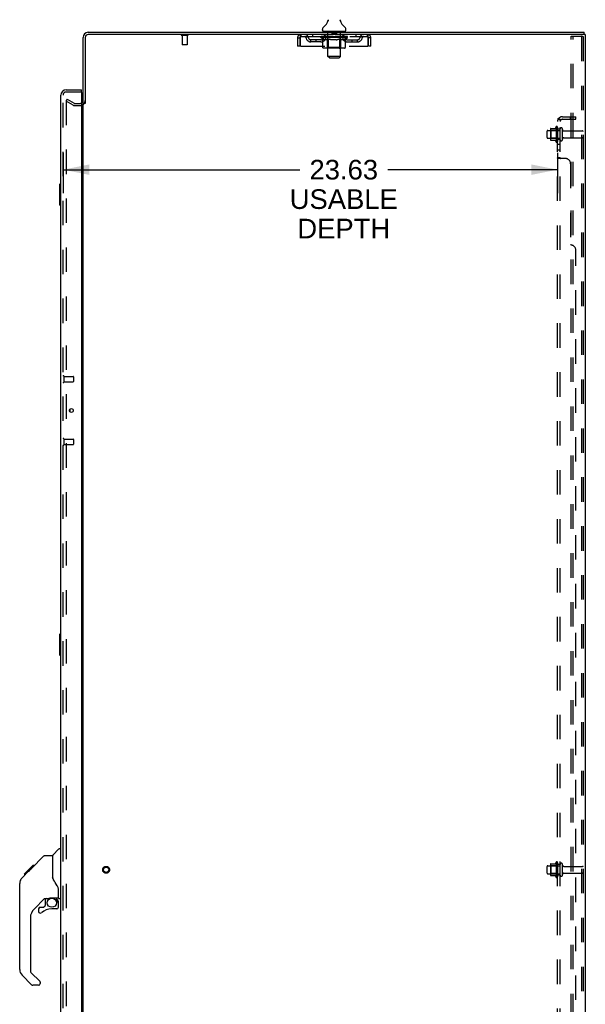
# Model space of a CAD drawing. Header units: inches. Extents: x 0 to 212, y 0 to 138.
# Tile 16 of 20: x 115 to 142, y 44 to 91. Entities that reach past the tile are written whole.
import ezdxf

# ---------------------------------------------------------------- set-up
doc = ezdxf.new("R2010")
doc.units = ezdxf.units.IN
doc.header["$LTSCALE"] = 11.6875
doc.header["$MEASUREMENT"] = 0
doc.linetypes.add('HIDDEN', pattern=[0.2, 0.1, -0.1])
doc.layers.get('0').update_dxf_attribs({"linetype": 'CONTINUOUS'})
for name, color, linetype in [('DEFAULT_2', 8, 'HIDDEN'), ('DIMENSIONS', 7, 'CONTINUOUS'), ('DOOR_ASSEMBLY', 7, 'CONTINUOUS'), ('SUBPANEL', 7, 'CONTINUOUS')]:
    doc.layers.add(name, color=color, linetype=linetype)
doc.styles.get("Standard").update_dxf_attribs({"font": 'arial.ttf'})
doc.dimstyles.new('DIMSTYLE_1', dxfattribs={"dimtxt": 0.9375, "dimasz": 1.25, "dimexe": 0.09, "dimexo": 0.07, "dimgap": 0.0375, "dimtad": 0, "dimtih": 1, "dimtoh": 1, "dimzin": 4, "dimdsep": 46, "dimtxsty": 'Standard', "dimblk": '_FILLED', "dimblk1": '_FILLED', "dimblk2": '_FILLED', "dimcen": 0.09, "dimadec": 3, "dimazin": 1, "dimtfac": 1, "dimtdec": 3, "dimtofl": 0, "dimtmove": 0, "dimatfit": 3, "dimldrblk": '_FILLED', "dimfxl": 0, "dimtolj": 1, "dimtzin": 4, "dimarcsym": 0})

# ---------------------------------------------------------------- blocks, each defined once
blk = doc.blocks.new('_FILLED')
at = {"color": 0, "linetype": 'ByBlock'}
blk.add_solid([(0, 0), (-1, 0.2), (-1, -0.2)], dxfattribs=at)
blk = doc.blocks.new('*D2')
at = {"layer": 'DIMENSIONS', "color": 2, "linetype": 'Continuous'}
for p, q in [((117.022, 84.979), (117.022, 83.042)), ((140.647, 84.979), (140.647, 83.042)), ((117.022, 84.167), (128.329, 84.167)), ((140.647, 84.167), (132.542, 84.167))]:
    blk.add_line(p, q, dxfattribs=at)
at = {"layer": 'DIMENSIONS', "color": 2, "linetype": 'Continuous', "xscale": 1.25, "yscale": 1.25, "zscale": 1.25, "rotation": 180}
blk.add_blockref('_FILLED', (117.022, 84.167), dxfattribs=at)
at = {"layer": 'DIMENSIONS', "color": 2, "linetype": 'Continuous', "xscale": 1.25, "yscale": 1.25, "zscale": 1.25}
blk.add_blockref('_FILLED', (140.647, 84.167), dxfattribs=at)
at = {"layer": 'DIMENSIONS', "color": 2, "linetype": 'Continuous', "insert": (130.435, 84.636), "char_height": 0.9375, "width": 5.15799, "attachment_point": 2, "line_spacing_factor": 0.9}
blk.add_mtext('23.63\\PUSABLE\\PDEPTH', dxfattribs=at)

msp = doc.modelspace()

# ---------------------------------------------------------------- linework, layer by layer
at = {"color": 7, "linetype": 'Continuous'}
for p, q in [((129.676, 91.257), (129.674, 91.252)), ((130.27, 91.311), (130.271, 91.316)), ((130.27, 91.306), (130.27, 91.311)), ((130.27, 91.301), (130.27, 91.306)), ((130.27, 91.296), (130.27, 91.301)), ((130.27, 91.291), (130.27, 91.296)), ((130.27, 91.286), (130.27, 91.291)), ((130.271, 91.281), (130.27, 91.286)), ((130.271, 91.316), (130.272, 91.321)), ((130.271, 91.276), (130.271, 91.281)), ((130.272, 91.271), (130.271, 91.276)), ((130.272, 91.321), (130.273, 91.326)), ((130.273, 91.267), (130.272, 91.271)), ((130.273, 91.326), (130.274, 91.33)), ((130.274, 91.263), (130.273, 91.267)), ((129.413, 90.828), (129.413, 90.868)), ((130.538, 90.828), (130.538, 90.868)), ((129.476, 90.759), (129.476, 90.729)), ((130.476, 90.759), (129.476, 90.759)), ((130.476, 90.759), (130.476, 90.729)), ((141.92, 90.625), (141.886, 90.625)), ((141.924, 90.625), (141.924, 90.729)), ((118.08, 87.333), (117.976, 87.333))]:
    msp.add_line(p, q, dxfattribs=at)
at = {"color": 3, "linetype": 'Continuous'}
for p, q in [((117.976, 87.333), (117.976, 90.483)), ((118.08, 90.483), (118.08, 87.322)), ((118.222, 90.729), (141.924, 90.729)), ((141.886, 90.625), (118.222, 90.625)), ((141.976, 90.625), (141.92, 90.625)), ((141.976, 90.625), (141.976, 10.833)), ((117.976, 14.177), (117.976, 87.281))]:
    msp.add_line(p, q, dxfattribs=at)
at = {"color": 7, "linetype": 'Continuous'}
msp.add_lwpolyline([(129.678, 91.33), (129.679, 91.326), (129.68, 91.321), (129.68, 91.316), (129.681, 91.311), (129.681, 91.306), (129.682, 91.301), (129.682, 91.296), (129.681, 91.291), (129.681, 91.286), (129.681, 91.281), (129.68, 91.276), (129.679, 91.271), (129.678, 91.267), (129.677, 91.262), (129.676, 91.257)], dxfattribs=at)
for centre, radius, start, end in [((129.178, 91.416), 0.523, 304.6624, 347.2389), ((130.774, 91.416), 0.523, 192.7611, 235.3376), ((129.557, 90.868), 0.144, 124.6624, 180), ((129.482, 90.828), 0.069, 180, 265), ((130.469, 90.828), 0.069, 275, 360), ((130.394, 90.868), 0.144, 360, 55.3376)]:
    msp.add_arc(centre, radius, start, end, dxfattribs=at)
at = {"color": 3, "linetype": 'Continuous'}
for centre, radius, start, end in [((118.222, 90.483), 0.246, 90, 180), ((118.222, 90.483), 0.142, 90, 180), ((117.833, 87.476), 0.142, 296.4703, 360)]:
    msp.add_arc(centre, radius, start, end, dxfattribs=at)
at = {"layer": 'DEFAULT_2', "color": 8, "linetype": 'HIDDEN'}
for p, q in [((122.972, 90.582), (122.688, 90.582)), ((122.706, 90.582), (122.706, 90.135)), ((122.954, 90.582), (122.954, 90.135)), ((128.226, 90.458), (128.226, 90.063)), ((128.226, 90.458), (128.33, 90.458)), ((128.33, 90.458), (128.33, 90.063)), ((128.36, 90.063), (128.36, 90.458)), ((128.393, 90.521), (128.393, 90.625)), ((128.393, 90.521), (131.559, 90.521)), ((128.861, 90.27), (128.861, 90.374)), ((129.344, 90.374), (128.861, 90.374)), ((128.944, 90.625), (128.944, 90.521)), ((129.111, 90.27), (129.111, 90.374)), ((129.342, 90.475), (129.342, 90.515)), ((129.342, 90.515), (129.649, 90.515)), ((129.439, 90.407), (129.342, 90.475)), ((130.609, 90.475), (129.342, 90.475)), ((129.344, 90.515), (129.344, 90.519)), ((129.464, 90.518), (129.344, 90.519)), ((129.352, 90.515), (129.352, 90.521)), ((129.361, 90.512), (129.361, 90.515)), ((129.361, 90.512), (130.591, 90.512)), ((129.37, 90.512), (129.37, 90.515)), ((129.371, 90.512), (129.371, 90.515)), ((129.381, 90.515), (129.381, 90.521)), ((129.397, 90.512), (129.397, 90.515)), ((129.399, 90.512), (129.399, 90.515)), ((129.427, 90.515), (129.427, 90.521)), ((129.439, 90), (129.439, 90.407)), ((129.439, 90.407), (129.454, 90.397)), ((129.442, 90.512), (129.442, 90.515)), ((129.444, 90.512), (129.444, 90.515)), ((129.469, 90.388), (129.454, 90.397)), ((129.464, 90.515), (129.464, 90.518)), ((129.484, 90.38), (129.469, 90.388)), ((129.498, 90.373), (129.483, 90.38)), ((129.491, 90.515), (129.491, 90.521)), ((129.492, 90.512), (129.492, 90.515)), ((129.493, 90.512), (129.493, 90.515)), ((129.496, 90.512), (129.496, 90.515)), ((129.512, 90.368), (129.498, 90.373)), ((129.503, 90.512), (129.503, 90.515)), ((129.503, 90.512), (129.503, 90.515)), ((129.506, 90.512), (129.506, 90.515)), ((129.51, 90.512), (129.51, 90.516)), ((129.526, 90.363), (129.512, 90.368)), ((129.514, 90.512), (129.514, 90.515)), ((129.62, 90.363), (129.526, 90.363)), ((129.528, 90.512), (129.528, 90.515)), ((129.538, 90.521), (129.538, 90.625)), ((129.546, 90.512), (129.546, 90.515)), ((129.547, 90.512), (129.547, 90.517)), ((129.567, 90.512), (129.567, 90.515)), ((129.567, 90.512), (129.567, 90.515)), ((129.569, 90.515), (129.569, 90.521)), ((129.578, 90.512), (129.578, 90.515)), ((129.582, 90.512), (129.582, 90.515)), ((129.592, 90.512), (129.592, 90.515)), ((129.603, 90.512), (129.603, 90.519)), ((129.619, 90.512), (129.619, 90.515)), ((129.62, 90.363), (129.635, 90.368)), ((129.622, 90.512), (129.622, 90.515)), ((129.649, 90.373), (129.634, 90.368)), ((129.649, 90.512), (129.649, 90.515)), ((129.663, 90.38), (129.649, 90.373)), ((129.716, 90.515), (129.654, 90.515)), ((129.656, 90.759), (129.656, 90.729)), ((129.659, 90.515), (129.659, 90.521)), ((129.663, 90.003), (129.663, 90.472)), ((129.678, 90.388), (129.663, 90.38)), ((129.666, 90.512), (129.666, 90.515)), ((129.671, 90.512), (129.671, 90.515)), ((129.676, 89.578), (129.676, 90.729)), ((129.677, 90.512), (129.677, 90.52)), ((129.692, 90.397), (129.677, 90.388)), ((129.681, 90.512), (129.681, 90.515)), ((129.692, 90.512), (129.692, 90.515)), ((129.707, 90.407), (129.692, 90.397)), ((129.707, 90), (129.707, 90.407)), ((129.707, 90.407), (129.736, 90.397)), ((129.716, 90.512), (129.716, 90.515)), ((129.791, 90.515), (129.732, 90.515)), ((129.765, 90.388), (129.736, 90.397)), ((129.752, 90.512), (129.752, 90.515)), ((129.759, 90.515), (129.759, 90.521)), ((129.763, 90.512), (129.763, 90.515)), ((129.793, 90.38), (129.764, 90.388)), ((129.765, 90.512), (129.765, 90.521)), ((129.768, 90.512), (129.768, 90.515)), ((129.775, 90.512), (129.775, 90.515)), ((129.791, 90.512), (129.791, 90.515)), ((129.821, 90.373), (129.793, 90.38)), ((129.871, 90.515), (129.817, 90.515)), ((129.849, 90.368), (129.821, 90.374)), ((129.83, 90.512), (129.83, 90.515)), ((129.877, 90.363), (129.849, 90.368)), ((129.861, 90.515), (129.976, 90.521)), ((129.866, 90.515), (129.866, 90.521)), ((129.866, 90.515), (129.866, 90.521)), ((129.866, 90.521), (129.866, 90.521)), ((129.866, 90.512), (129.866, 90.515)), ((129.87, 90.512), (129.87, 90.515)), ((129.871, 90.749), (129.871, 90.669)), ((129.871, 90.512), (129.871, 90.515)), ((129.872, 90.512), (129.872, 90.515)), ((130.075, 90.363), (129.877, 90.363)), ((130.071, 90.659), (129.881, 90.659)), ((129.955, 90.515), (129.907, 90.515)), ((129.912, 90.512), (129.912, 90.515)), ((129.955, 90.512), (129.955, 90.515)), ((129.973, 90.515), (129.973, 90.515)), ((129.973, 90.512), (129.973, 90.515)), ((129.973, 90.512), (129.973, 90.515)), ((129.976, 90.515), (129.976, 90.521)), ((129.976, 90.521), (130.09, 90.515)), ((129.978, 90.512), (129.978, 90.515)), ((129.978, 90.512), (129.978, 90.515)), ((129.978, 90.515), (129.978, 90.515)), ((129.997, 90.512), (129.997, 90.515)), ((129.997, 90.515), (130.045, 90.515)), ((130.039, 90.512), (130.039, 90.515)), ((130.075, 90.363), (130.102, 90.368)), ((130.08, 90.512), (130.08, 90.515)), ((130.08, 90.512), (130.08, 90.515)), ((130.08, 90.515), (130.135, 90.515)), ((130.081, 90.749), (130.081, 90.669)), ((130.081, 90.512), (130.081, 90.515)), ((130.085, 90.515), (130.085, 90.521)), ((130.085, 90.521), (130.086, 90.521)), ((130.085, 90.512), (130.085, 90.515)), ((130.086, 90.515), (130.086, 90.521)), ((130.13, 90.373), (130.102, 90.368)), ((130.122, 90.512), (130.122, 90.515)), ((130.158, 90.38), (130.13, 90.373)), ((130.185, 90.388), (130.157, 90.38)), ((130.161, 90.512), (130.161, 90.515)), ((130.161, 90.515), (130.22, 90.515)), ((130.176, 90.512), (130.176, 90.515)), ((130.184, 90.512), (130.184, 90.515)), ((130.214, 90.396), (130.185, 90.387)), ((130.186, 90.512), (130.186, 90.521)), ((130.189, 90.512), (130.189, 90.515)), ((130.192, 90.515), (130.192, 90.521)), ((130.2, 90.512), (130.2, 90.515)), ((130.242, 90.406), (130.213, 90.396)), ((130.236, 90.512), (130.236, 90.515)), ((130.236, 90.515), (130.298, 90.515)), ((130.242, 90), (130.242, 90.406)), ((130.242, 90.406), (130.256, 90.396)), ((130.27, 90.388), (130.256, 90.396)), ((130.26, 90.512), (130.26, 90.515)), ((130.284, 90.38), (130.27, 90.388)), ((130.271, 90.512), (130.271, 90.515)), ((130.275, 90.512), (130.275, 90.52)), ((130.276, 89.578), (130.276, 90.729)), ((130.281, 90.512), (130.281, 90.515)), ((130.284, 90.38), (130.297, 90.373)), ((130.286, 90.512), (130.286, 90.515)), ((130.288, 90.003), (130.288, 90.472)), ((130.292, 90.515), (130.292, 90.521)), ((130.296, 90.759), (130.296, 90.729)), ((130.303, 90.512), (130.303, 90.515)), ((130.303, 90.515), (130.504, 90.515)), ((130.324, 90.363), (130.311, 90.368)), ((130.428, 90.363), (130.324, 90.363)), ((130.33, 90.512), (130.33, 90.515)), ((130.333, 90.512), (130.333, 90.515)), ((130.348, 90.512), (130.348, 90.519)), ((130.36, 90.512), (130.36, 90.515)), ((130.369, 90.512), (130.369, 90.515)), ((130.373, 90.512), (130.373, 90.515)), ((130.383, 90.515), (130.383, 90.521)), ((130.384, 90.512), (130.384, 90.515)), ((130.384, 90.512), (130.384, 90.515)), ((130.405, 90.512), (130.405, 90.517)), ((130.405, 90.512), (130.405, 90.515)), ((130.413, 90.521), (130.413, 90.625)), ((130.423, 90.512), (130.423, 90.515)), ((130.428, 90.363), (130.442, 90.368)), ((130.437, 90.512), (130.437, 90.515)), ((130.455, 90.373), (130.441, 90.368)), ((130.442, 90.512), (130.442, 90.516)), ((130.445, 90.512), (130.445, 90.515)), ((130.449, 90.512), (130.449, 90.515)), ((130.449, 90.512), (130.449, 90.515)), ((130.468, 90.38), (130.455, 90.373)), ((130.456, 90.512), (130.456, 90.515)), ((130.459, 90.512), (130.459, 90.515)), ((130.459, 90.512), (130.459, 90.515)), ((130.461, 90.515), (130.461, 90.521)), ((130.482, 90.387), (130.468, 90.38)), ((130.496, 90.396), (130.482, 90.387)), ((130.51, 90.405), (130.496, 90.396)), ((130.507, 90.512), (130.507, 90.515)), ((130.51, 90.512), (130.51, 90.515)), ((130.51, 90.405), (130.609, 90.475)), ((130.51, 90), (130.51, 90.405)), ((130.524, 90.515), (130.524, 90.521)), ((130.553, 90.512), (130.553, 90.515)), ((130.555, 90.512), (130.555, 90.515)), ((130.571, 90.515), (130.571, 90.521)), ((130.581, 90.512), (130.581, 90.515)), ((130.582, 90.512), (130.582, 90.515)), ((130.591, 90.512), (130.591, 90.515)), ((130.599, 90.515), (130.599, 90.521)), ((130.607, 90.374), (131.09, 90.374)), ((130.609, 90.475), (130.609, 90.521)), ((130.84, 90.27), (130.84, 90.374)), ((131.007, 90.625), (131.007, 90.521)), ((131.09, 90.27), (131.09, 90.374)), ((131.559, 90.625), (131.559, 90.521)), ((131.592, 90.458), (131.592, 90.063)), ((131.622, 90.063), (131.622, 90.458)), ((131.726, 90.458), (131.622, 90.458)), ((131.726, 90.063), (131.726, 90.458)), ((141.296, 10.917), (141.296, 90.542)), ((141.296, 90.542), (141.777, 90.542)), ((141.4, 10.917), (141.4, 90.542)), ((141.777, 90.542), (141.851, 90.542)), ((141.798, 90.512), (141.798, 10.947)), ((141.872, 90.512), (141.872, 10.947)), ((122.944, 90.125), (122.716, 90.125)), ((128.33, 90.063), (128.226, 90.063)), ((128.36, 90.063), (131.592, 90.063)), ((129.344, 90.27), (128.861, 90.27)), ((130.467, 89.963), (129.482, 89.963)), ((129.663, 90.003), (129.623, 89.963)), ((130.288, 90.003), (129.663, 90.003)), ((130.221, 89.963), (130.223, 89.963)), ((130.228, 89.966), (130.231, 89.968)), ((130.231, 89.968), (130.233, 89.97)), ((130.288, 90.003), (130.328, 89.963)), ((130.607, 90.27), (131.09, 90.27)), ((131.726, 90.063), (131.622, 90.063)), ((129.745, 89.509), (129.676, 89.578)), ((130.276, 89.578), (129.676, 89.578)), ((129.745, 89.509), (130.207, 89.509)), ((130.207, 89.509), (130.276, 89.578)), ((117.215, 87.534), (117.163, 87.444)), ((117.215, 87.534), (117.555, 87.338)), ((117.163, 87.464), (117.163, 13.995)), ((117.503, 87.248), (117.163, 87.444)), ((117.571, 87.333), (117.833, 87.333)), ((117.571, 87.229), (117.833, 87.229)), ((140.311, 86.11), (140.311, 85.599)), ((140.331, 86.038), (140.311, 86.058)), ((140.321, 86.132), (140.549, 86.132)), ((140.577, 86.21), (140.577, 85.499)), ((140.627, 86.038), (140.647, 86.058)), ((140.647, 86.189), (140.647, 85.52)), ((140.772, 85.597), (140.772, 86.112)), ((140.882, 85.597), (140.882, 86.112)), ((140.147, 85.697), (140.147, 86.012)), ((140.177, 86.042), (140.772, 86.042)), ((140.177, 85.667), (140.772, 85.667)), ((140.331, 85.671), (140.311, 85.651)), ((140.331, 86.038), (140.331, 85.671)), ((140.627, 86.038), (140.331, 86.038)), ((140.627, 85.671), (140.331, 85.671)), ((140.627, 86.038), (140.627, 85.671)), ((140.627, 85.671), (140.647, 85.651)), ((140.944, 86.019), (141.842, 86.019)), ((140.944, 85.689), (141.842, 85.689)), ((140.321, 85.577), (140.549, 85.577)), ((140.147, 50.572), (140.147, 50.887)), ((140.177, 50.917), (140.772, 50.917)), ((140.311, 50.985), (140.311, 50.474)), ((140.331, 50.913), (140.311, 50.933)), ((140.321, 51.007), (140.549, 51.007)), ((140.627, 50.913), (140.331, 50.913)), ((140.331, 50.913), (140.331, 50.546)), ((140.577, 51.085), (140.577, 50.374)), ((140.627, 50.913), (140.647, 50.933)), ((140.627, 50.913), (140.627, 50.546)), ((140.647, 51.064), (140.647, 50.395)), ((140.772, 50.472), (140.772, 50.987)), ((140.882, 50.472), (140.882, 50.987)), ((140.944, 50.894), (141.842, 50.894)), ((140.177, 50.542), (140.772, 50.542)), ((140.331, 50.546), (140.311, 50.526)), ((140.321, 50.452), (140.549, 50.452)), ((140.627, 50.546), (140.331, 50.546)), ((140.627, 50.546), (140.647, 50.526)), ((140.944, 50.564), (141.842, 50.564))]:
    msp.add_line(p, q, dxfattribs=at)
for points in [[(128.36, 90.458), (128.362, 90.477), (128.364, 90.496), (128.367, 90.514), (128.369, 90.531), (128.372, 90.547), (128.374, 90.563), (128.376, 90.577), (128.379, 90.589), (128.381, 90.6), (128.383, 90.609), (128.386, 90.616), (128.388, 90.621), (128.39, 90.624), (128.393, 90.625)], [(128.36, 90.458), (128.362, 90.466), (128.364, 90.473), (128.367, 90.479), (128.369, 90.486), (128.372, 90.492), (128.374, 90.498), (128.376, 90.503), (128.379, 90.508), (128.381, 90.512), (128.383, 90.515), (128.386, 90.518), (128.388, 90.52), (128.39, 90.521), (128.393, 90.521)], [(130.311, 90.368), (130.297, 90.374), (130.284, 90.38)], [(131.559, 90.625), (131.561, 90.624), (131.563, 90.621), (131.566, 90.616), (131.568, 90.609), (131.571, 90.6), (131.573, 90.589), (131.575, 90.577), (131.578, 90.563), (131.58, 90.547), (131.582, 90.531), (131.585, 90.514), (131.587, 90.496), (131.589, 90.477), (131.592, 90.458)], [(131.559, 90.521), (131.561, 90.521), (131.563, 90.52), (131.566, 90.518), (131.568, 90.515), (131.571, 90.512), (131.573, 90.508), (131.575, 90.503), (131.578, 90.498), (131.58, 90.492), (131.582, 90.486), (131.585, 90.479), (131.587, 90.473), (131.589, 90.466), (131.592, 90.458)], [(141.792, 90.533), (141.788, 90.538), (141.783, 90.541), (141.777, 90.542)], [(141.792, 90.533), (141.795, 90.527), (141.797, 90.52), (141.798, 90.512)], [(141.865, 90.533), (141.861, 90.538), (141.856, 90.541), (141.851, 90.542)], [(141.865, 90.533), (141.869, 90.527), (141.871, 90.52), (141.872, 90.512)], [(129.482, 89.963), (129.477, 89.963), (129.472, 89.964), (129.467, 89.966), (129.462, 89.968), (129.457, 89.97), (129.453, 89.973), (129.449, 89.977), (129.446, 89.981), (129.443, 89.985), (129.441, 89.99), (129.44, 89.995), (129.439, 90)], [(129.728, 89.963), (129.726, 89.963), (129.723, 89.964), (129.721, 89.966), (129.718, 89.968), (129.716, 89.97), (129.714, 89.973), (129.712, 89.977), (129.71, 89.981), (129.709, 89.985), (129.708, 89.99), (129.707, 89.995), (129.707, 90)], [(130.223, 89.963), (130.226, 89.964), (130.228, 89.966)], [(130.233, 89.97), (130.235, 89.973), (130.237, 89.977), (130.239, 89.981), (130.24, 89.985)], [(130.235, 89.973), (130.237, 89.977), (130.239, 89.981)], [(130.24, 89.985), (130.241, 89.99), (130.242, 89.995), (130.242, 90)], [(130.241, 89.99), (130.242, 89.995), (130.242, 90)], [(130.467, 89.963), (130.472, 89.963), (130.477, 89.964), (130.482, 89.966), (130.487, 89.968), (130.492, 89.97), (130.496, 89.973), (130.5, 89.977), (130.503, 89.981), (130.506, 89.985), (130.508, 89.99), (130.509, 89.995), (130.51, 90)], [(117.181, 87.484), (117.179, 87.484), (117.177, 87.483), (117.175, 87.483), (117.173, 87.482), (117.171, 87.481), (117.17, 87.48), (117.168, 87.478), (117.167, 87.476), (117.166, 87.475), (117.165, 87.473), (117.164, 87.471), (117.164, 87.468), (117.163, 87.466), (117.163, 87.464)], [(117.188, 87.482), (117.186, 87.483), (117.185, 87.483), (117.183, 87.484), (117.181, 87.484), (117.181, 87.484)]]:
    msp.add_lwpolyline(points, dxfattribs=at)
for radius in [0.164, 0.124]:
    msp.add_circle((119.08, 50.729), radius, dxfattribs=at)
for centre, radius, start, end in [((129.482, 90.828), 0.069, 265, 270), ((130.469, 90.828), 0.069, 270, 275), ((122.688, 90.604), 0.0215, 90, 270), ((122.972, 90.604), 0.0215, 270, 90), ((128.393, 90.458), 0.167, 90, 180), ((128.393, 90.458), 0.063, 90, 180), ((128.572, 90.458), 0.167, 8.0716, 90), ((128.572, 90.459), 0.0625, 7.9863, 90), ((128.861, 90.499), 0.229, 187.9863, 270), ((128.861, 90.499), 0.125, 188.0716, 270), ((129.344, 90.499), 0.125, 270, 351.9284), ((129.344, 90.499), 0.229, 270, 352.0137), ((129.633, 90.458), 0.167, 90, 171.9284), ((129.633, 90.459), 0.0625, 90, 172.0137), ((129.623, 90.472), 0.0398, 0, 90), ((129.646, 90.729), 0.03, 0, 90), ((129.861, 90.749), 0.01, 0, 90), ((129.881, 90.669), 0.01, 180, 270), ((130.071, 90.669), 0.01, 270, 360), ((130.091, 90.749), 0.01, 90, 180), ((130.306, 90.729), 0.03, 90, 180), ((130.328, 90.472), 0.0398, 90, 180), ((130.318, 90.458), 0.167, 8.0716, 90), ((130.319, 90.459), 0.0625, 7.9863, 90), ((130.607, 90.499), 0.229, 187.9863, 270), ((130.607, 90.499), 0.125, 188.0716, 270), ((131.09, 90.499), 0.125, 270, 351.9284), ((131.09, 90.499), 0.229, 270, 352.0137), ((131.379, 90.458), 0.167, 90, 171.9284), ((131.379, 90.459), 0.0625, 90, 172.0137), ((131.559, 90.458), 0.167, 0, 90), ((131.559, 90.458), 0.063, 0, 90), ((122.716, 90.135), 0.01, 180, 270), ((122.944, 90.135), 0.01, 270, 360), ((117.833, 87.476), 0.246, 270, 360), ((117.571, 87.366), 0.137, 240, 270), ((117.571, 87.366), 0.033, 240, 270), ((117.833, 87.476), 0.142, 270, 296.4703), ((140.321, 86.122), 0.01, 90, 174.8062), ((140.452, 86.11), 0.141, 174.7919, 180), ((140.53, 86.142), 0.01, 270, 336.0321), ((141.177, 85.854), 0.698, 149.3369, 156.0321), ((140.608, 86.189), 0.0384, 0, 145.5503), ((140.827, 86.112), 0.055, 360, 180), ((140.944, 86.082), 0.0625, 180, 270), ((140.177, 86.012), 0.03, 90, 180), ((140.177, 85.697), 0.03, 180, 270), ((140.452, 85.599), 0.141, 180, 185.2081), ((140.827, 85.597), 0.055, 180, 0), ((140.944, 85.627), 0.0625, 90, 180), ((141.842, 85.989), 0.03, 360, 90), ((141.842, 85.719), 0.03, 270, 0), ((140.321, 85.587), 0.01, 185.1938, 270), ((140.53, 85.567), 0.01, 23.9679, 90), ((141.177, 85.854), 0.698, 203.9679, 210.6631), ((140.608, 85.52), 0.0384, 214.4497, 360), ((140.177, 50.887), 0.03, 90, 180), ((140.321, 50.997), 0.01, 90, 174.8062), ((140.452, 50.985), 0.141, 174.7919, 180), ((140.53, 51.017), 0.01, 270, 336.0321), ((141.177, 50.729), 0.698, 149.3369, 156.0321), ((140.608, 51.064), 0.0384, 0, 145.5503), ((140.827, 50.987), 0.055, 360, 180), ((140.944, 50.957), 0.0625, 180, 270), ((141.842, 50.864), 0.03, 360, 90), ((140.177, 50.572), 0.03, 180, 270), ((140.452, 50.474), 0.141, 180, 185.2081), ((140.321, 50.462), 0.01, 185.1938, 270), ((140.53, 50.442), 0.01, 23.9679, 90), ((141.177, 50.729), 0.698, 203.9679, 210.6631), ((140.608, 50.395), 0.0384, 214.4497, 360), ((140.827, 50.472), 0.055, 180, 0), ((140.944, 50.502), 0.0625, 90, 180), ((141.842, 50.594), 0.03, 270, 0)]:
    msp.add_arc(centre, radius, start, end, dxfattribs=at)
for centre, major_axis, ratio, start_param, end_param in [((129.976, 90.521), (0.633, 0.007), 0.05963, 9.249616, 9.431313), ((129.976, 90.521), (0.633, 0), 0.060556, -3.083241, -2.96706), ((129.298, 90.51), (0.198, 0.002), 0.05963, 0.25549, 1.295341), ((129.976, 90.521), (0.633, 0.013), 0.05688, 2.791345, 2.965878), ((129.367, 90.51), (0.198, -0.002), 0.05963, 0.605815, 1.645666), ((129.976, 90.521), (0.633, -0.007), 0.05963, -2.96643, -2.791898), ((129.298, 90.503), (0.198, 0.004), 0.05688, 1.20151, 1.294789), ((129.367, 90.503), (0.198, 0), 0.060556, 1.551758, 1.645036), ((129.323, 90.503), (0.198, 0.002), 0.05963, 1.170259, 1.376596), ((129.368, 90.505), (0.164, 0.002), 0.05963, 1.065228, 1.614276), ((129.348, 90.505), (0.164, 0.003), 0.05688, 0.890143, 1.43919), ((129.406, 90.505), (0.164, 0), 0.060556, 1.240391, 1.789438), ((129.295, 90.51), (0.198, 0.004), 0.05688, 0.080405, 1.120256), ((129.976, 90.521), (0.633, 0.019), 0.052395, 2.616403, 2.790936), ((129.429, 90.51), (0.198, -0.004), 0.05688, 0.7809, 1.820751), ((129.976, 90.521), (0.633, -0.013), 0.05688, -2.791345, -2.616812), ((129.295, 90.503), (0.198, 0.006), 0.052395, 1.026568, 1.119847), ((129.429, 90.503), (0.198, -0.002), 0.05963, 1.72692, 1.820198), ((129.348, 90.505), (0.164, 0.005), 0.052395, 0.715201, 1.264248), ((129.462, 90.505), (0.164, -0.002), 0.05963, 1.415553, 1.9646), ((129.976, 90.521), (0.633, 0.025), 0.046319, 2.441654, 2.616187), ((129.509, 90.51), (0.198, -0.006), 0.052395, 0.955842, 1.995693), ((129.312, 90.51), (0.198, 0.006), 0.052395, -0.094537, 0.945314), ((129.976, 90.521), (0.633, -0.019), 0.052395, -2.616403, -2.44187), ((129.312, 90.503), (0.198, 0.008), 0.046319, 0.851819, 0.945098), ((129.509, 90.503), (0.198, -0.004), 0.05688, 1.902006, 1.995284), ((129.366, 90.505), (0.164, 0.006), 0.046319, 0.540452, 1.089499), ((129.533, 90.505), (0.164, -0.003), 0.05688, 1.590638, 2.139686), ((129.323, 90.51), (0.198, 0), 0.060556, 0.430652, 0.777569), ((129.976, 90.521), (0.633, 0.029), 0.038841, 2.267123, 2.441656), ((129.602, 90.51), (0.198, -0.008), 0.046319, 1.130591, 2.170442), ((129.349, 90.51), (0.198, 0.008), 0.046319, -0.269286, 0.770565), ((129.976, 90.521), (0.633, -0.025), 0.046319, -2.441654, -2.267121), ((129.349, 90.503), (0.198, 0.009), 0.038841, 0.677289, 0.770567), ((129.602, 90.503), (0.198, -0.006), 0.052395, 2.076947, 2.170226), ((129.403, 90.505), (0.164, 0.008), 0.038841, 0.365921, 0.914969), ((129.617, 90.505), (0.164, -0.005), 0.052395, 1.76558, 2.314627), ((129.976, 90.521), (0.633, 0.033), 0.030195, 2.09281, 2.267343), ((129.707, 90.51), (0.198, -0.009), 0.038841, 1.305122, 2.344973), ((129.405, 90.51), (0.198, 0.009), 0.038841, -0.443817, 0.596034), ((129.976, 90.521), (0.633, -0.029), 0.038841, -2.267123, -2.092591), ((129.405, 90.503), (0.198, 0.01), 0.030195, 0.502975, 0.596254), ((129.707, 90.503), (0.198, -0.008), 0.046319, 2.251696, 2.344975), ((129.457, 90.505), (0.164, 0.009), 0.030195, 0.191608, 0.740655), ((129.713, 90.505), (0.164, -0.006), 0.046319, 1.940329, 2.489376), ((129.478, 90.51), (0.198, 0.01), 0.030195, -0.61813, 0.421721), ((129.976, 90.521), (0.633, 0.036), 0.020645, 1.918687, 2.09322), ((129.82, 90.51), (0.198, -0.01), 0.030195, 1.479435, 2.519286), ((129.976, 90.521), (0.633, -0.033), 0.030195, -2.09281, -1.918277), ((129.478, 90.503), (0.198, 0.011), 0.020645, 0.328852, 0.422131), ((129.82, 90.503), (0.198, -0.009), 0.038841, 2.426227, 2.519505), ((129.527, 90.505), (0.164, 0.009), 0.020645, 0.017485, 0.566532), ((129.816, 90.505), (0.164, -0.008), 0.038841, 2.11486, 2.663907), ((129.567, 90.51), (0.198, 0.011), 0.020645, -0.792253, 0.247598), ((129.976, 90.521), (0.633, 0.038), 0.010478, 1.744704, 1.919237), ((129.938, 90.51), (0.198, -0.011), 0.020645, 1.653558, 2.693409), ((129.976, 90.521), (0.633, -0.036), 0.020645, -1.918687, -1.744154), ((129.567, 90.503), (0.198, 0.012), 0.010478, 0.154869, 0.248148), ((129.938, 90.503), (0.198, -0.01), 0.030195, 2.60054, 2.693819), ((129.611, 90.505), (0.164, 0.01), 0.010478, 6.126688, 6.675735), ((129.925, 90.505), (0.164, -0.009), 0.030195, 2.289173, 2.83822), ((129.668, 90.51), (0.198, 0.012), 0.010478, -0.966236, -0.000846), ((130.056, 90.51), (0.198, -0.012), 0.010478, 1.827541, 2.867392), ((129.976, 90.521), (0.633, -0.038), 0.010478, -1.744704, -1.570171), ((130.056, 90.503), (0.198, -0.011), 0.020645, 2.774664, 2.867942), ((130.034, 90.505), (0.164, -0.009), 0.020645, 2.463296, 3.012344), ((129.895, 90.51), (0.198, 0.012), 0.010478, 0.274201, 1.314052), ((129.809, 90.505), (0.164, 0.01), 0.010478, -0.000483, 0.504314), ((129.779, 90.503), (0.198, 0.012), 0.010478, 0.099668, 0.192946), ((129.976, 90.521), (0.633, 0.038), 0.010478, -1.571421, -1.396888), ((130.173, 90.503), (0.198, -0.012), 0.010478, 2.948646, 3.041925), ((130.143, 90.505), (0.164, -0.01), 0.010478, 2.637279, 3.142076), ((130.014, 90.51), (0.198, 0.011), 0.020645, 0.448184, 1.488034), ((129.917, 90.505), (0.164, 0.009), 0.020645, 0.129249, 0.678296), ((129.895, 90.503), (0.198, 0.011), 0.020645, 0.273651, 0.366929), ((130.283, 90.51), (0.198, -0.012), 0.010478, -3.140747, -2.175357), ((129.976, 90.521), (0.633, 0.036), 0.020645, -1.397439, -1.222906), ((129.976, 90.521), (0.633, -0.038), 0.010478, 1.222355, 1.396888), ((130.132, 90.51), (0.198, 0.01), 0.030195, 0.622307, 1.662158), ((130.027, 90.505), (0.164, 0.009), 0.030195, 0.303372, 0.852419), ((130.34, 90.505), (0.164, -0.01), 0.010478, 2.749043, 3.29809), ((130.384, 90.51), (0.198, -0.011), 0.020645, 2.893995, 3.933846), ((130.014, 90.503), (0.198, 0.01), 0.030195, 0.447774, 0.541052), ((130.384, 90.503), (0.198, -0.012), 0.010478, 2.893445, 2.986723), ((129.976, 90.521), (0.633, 0.033), 0.030195, -1.223315, -1.048783), ((129.976, 90.521), (0.633, -0.036), 0.020645, 1.048373, 1.222906), ((130.245, 90.51), (0.198, 0.009), 0.038841, 0.79662, 1.836471), ((130.135, 90.505), (0.164, 0.008), 0.038841, 0.477686, 1.026733), ((130.424, 90.505), (0.164, -0.009), 0.020645, 2.57506, 3.124108), ((130.473, 90.51), (0.198, -0.01), 0.030195, 2.719872, 3.759723), ((130.349, 90.51), (0.198, 0.008), 0.046319, 0.971151, 2.011002), ((130.132, 90.503), (0.198, 0.009), 0.038841, 0.622087, 0.715366), ((130.473, 90.503), (0.198, -0.011), 0.020645, 2.719462, 2.812741), ((129.976, 90.521), (0.633, 0.029), 0.038841, -1.049002, -0.874469), ((129.976, 90.521), (0.633, -0.033), 0.030195, 0.87425, 1.048783), ((130.239, 90.505), (0.164, 0.006), 0.046319, 0.652216, 1.201263), ((130.443, 90.51), (0.198, 0.006), 0.052395, 1.1459, 2.185751), ((130.494, 90.505), (0.164, -0.009), 0.030195, 2.400937, 2.949985), ((130.547, 90.51), (0.198, -0.009), 0.038841, 2.545558, 3.585409), ((130.334, 90.505), (0.164, 0.005), 0.052395, 0.826965, 1.376012), ((130.245, 90.503), (0.198, 0.008), 0.046319, 0.796618, 0.889896), ((130.547, 90.503), (0.198, -0.01), 0.030195, 2.545339, 2.638617), ((130.522, 90.51), (0.198, 0.004), 0.05688, 1.320842, 2.360692), ((129.976, 90.521), (0.633, 0.025), 0.046319, -0.874471, -0.699939), ((129.976, 90.521), (0.633, -0.029), 0.038841, 0.699936, 0.874469), ((130.603, 90.51), (0.198, -0.008), 0.046319, 2.371028, 3.410879), ((130.549, 90.505), (0.164, -0.008), 0.038841, 2.226624, 2.775671), ((130.585, 90.51), (0.198, 0.002), 0.05963, 1.495927, 2.535778), ((130.419, 90.505), (0.164, 0.003), 0.05688, 1.001907, 1.550954), ((130.64, 90.51), (0.198, -0.006), 0.052395, 2.196279, 3.23613), ((130.349, 90.503), (0.198, 0.006), 0.052395, 0.971367, 1.064645), ((130.585, 90.505), (0.164, -0.006), 0.046319, 2.052093, 2.601141), ((130.629, 90.51), (0.198, 0), 0.060556, 1.671089, 2.71094), ((130.603, 90.503), (0.198, -0.009), 0.038841, 2.371026, 2.464304), ((130.657, 90.51), (0.198, -0.004), 0.05688, 2.021337, 3.061188), ((129.976, 90.521), (0.633, 0.019), 0.052395, -0.699723, -0.52519), ((129.976, 90.521), (0.633, -0.025), 0.046319, 0.525406, 0.699939), ((130.653, 90.51), (0.198, -0.002), 0.05963, 1.846251, 2.886102), ((130.49, 90.505), (0.164, 0.002), 0.05963, 1.176993, 1.72604), ((130.604, 90.505), (0.164, -0.005), 0.052395, 1.877344, 2.426392), ((130.545, 90.505), (0.164, 0), 0.060556, 1.352155, 1.901202), ((130.603, 90.505), (0.164, -0.003), 0.05688, 1.702402, 2.25145), ((130.583, 90.505), (0.164, -0.002), 0.05963, 1.527317, 2.076364), ((130.443, 90.503), (0.198, 0.004), 0.05688, 1.146309, 1.239587), ((130.64, 90.503), (0.198, -0.008), 0.046319, 2.196495, 2.289773), ((129.976, 90.521), (0.633, 0.013), 0.05688, -0.524781, -0.350248), ((129.976, 90.521), (0.633, -0.019), 0.052395, 0.350657, 0.52519), ((130.522, 90.503), (0.198, 0.002), 0.05963, 1.321394, 1.414673), ((130.657, 90.503), (0.198, -0.006), 0.052395, 2.021746, 2.115024), ((129.976, 90.521), (0.633, 0.007), 0.05963, -0.349695, -0.175162), ((129.976, 90.521), (0.633, -0.013), 0.05688, 0.175715, 0.350248), ((130.585, 90.503), (0.198, 0), 0.060556, 1.496556, 1.589835), ((130.653, 90.503), (0.198, -0.004), 0.05688, 1.846804, 1.940083), ((130.629, 90.503), (0.198, -0.002), 0.05963, 1.671719, 1.764997), ((129.976, 90.521), (0.633, 0), 0.060556, -0.174533, 0), ((129.976, 90.521), (0.633, -0.007), 0.05963, 0.000629, 0.175162)]:
    msp.add_ellipse(centre, major_axis=major_axis, ratio=ratio, start_param=start_param, end_param=end_param, dxfattribs=at)
at = {"layer": 'DOOR_ASSEMBLY', "color": 3, "linetype": 'Continuous'}
for p, q in [((117.164, 87.979), (117.897, 87.979)), ((116.918, 13.726), (116.918, 87.733)), ((117.897, 87.855), (117.897, 13.603))]:
    msp.add_line(p, q, dxfattribs=at)
at = {"layer": 'DOOR_ASSEMBLY', "color": 7, "linetype": 'Continuous'}
for p, q in [((117.897, 87.875), (117.897, 87.979)), ((117.897, 87.875), (117.877, 87.875)), ((116.858, 83.464), (116.858, 82.494)), ((116.918, 83.479), (116.873, 83.479)), ((116.904, 83.379), (116.904, 82.579)), ((116.873, 82.479), (116.918, 82.479)), ((117.342, 72.721), (117.342, 72.612)), ((116.858, 61.964), (116.858, 60.994)), ((116.918, 61.979), (116.873, 61.979)), ((116.904, 61.879), (116.904, 61.079)), ((116.873, 60.979), (116.918, 60.979)), ((116.918, 51.733), (116.855, 51.733)), ((115.491, 50.779), (116.107, 51.395)), ((116.163, 51.418), (116.524, 51.418)), ((116.524, 51.418), (116.524, 50.314)), ((116.53, 51.424), (116.827, 51.722)), ((115.17, 50.525), (115.584, 50.939)), ((115.501, 50.856), (115.567, 50.856)), ((115.584, 50.939), (115.586, 50.941)), ((115.651, 50.939), (115.584, 50.939)), ((115.584, 50.939), (115.651, 50.939)), ((115.586, 50.941), (115.653, 50.941)), ((115.064, 50.352), (115.343, 50.63)), ((115.17, 50.525), (115.237, 50.525)), ((115.173, 50.528), (115.24, 50.528)), ((115.175, 50.529), (115.241, 50.529)), ((115.322, 50.611), (115.256, 50.611)), ((115.342, 50.63), (115.475, 50.764)), ((115.342, 50.697), (115.409, 50.697)), ((115.363, 50.651), (115.343, 50.63)), ((115.491, 50.779), (115.424, 50.779)), ((115.447, 50.735), (115.491, 50.779)), ((116.543, 50.323), (116.524, 50.376)), ((114.949, 45.971), (114.949, 50.074)), ((116.485, 49.393), (116.78, 49.393)), ((116.662, 49.393), (116.742, 49.313)), ((116.8, 49.391), (116.8, 49.798)), ((116.135, 49.357), (115.634, 48.855)), ((115.933, 48.936), (116.086, 48.936)), ((116.094, 48.94), (116.166, 49.012)), ((116.17, 49.347), (116.17, 49.02)), ((116.212, 49.352), (116.3, 49.352)), ((116.3, 49.352), (116.301, 49.352)), ((116.734, 49.306), (116.728, 49.299)), ((116.78, 49.174), (116.8, 49.174)), ((116.8, 48.936), (116.8, 49.174)), ((116.839, 49.352), (116.918, 49.352)), ((115.461, 48.438), (115.461, 45.886)), ((115.855, 48.858), (115.855, 48.738)), ((116.721, 48.858), (116.485, 48.858)), ((115.517, 45.241), (115.065, 45.693)), ((115.484, 45.83), (115.92, 45.395)), ((115.855, 45.218), (115.572, 45.218)), ((115.933, 45.361), (115.933, 45.296))]:
    msp.add_line(p, q, dxfattribs=at)
at = {"layer": 'DOOR_ASSEMBLY', "color": 8, "linetype": 'HIDDEN'}
for p, q in [((117.022, 13.726), (117.022, 87.733)), ((117.877, 87.875), (117.164, 87.875)), ((117.065, 74.308), (117.065, 74.024)), ((117.065, 74.29), (117.512, 74.29)), ((117.065, 74.042), (117.512, 74.042)), ((117.522, 74.28), (117.522, 74.052)), ((117.065, 71.308), (117.065, 71.024)), ((117.065, 71.29), (117.512, 71.29)), ((117.065, 71.042), (117.512, 71.042)), ((117.522, 71.28), (117.522, 71.052))]:
    msp.add_line(p, q, dxfattribs=at)
at = {"layer": 'DOOR_ASSEMBLY', "color": 7, "linetype": 'Continuous'}
for points in [[(116.903, 83.416), (116.903, 83.41), (116.904, 83.404), (116.904, 83.398), (116.904, 83.392), (116.904, 83.386), (116.904, 83.379)], [(116.904, 82.579), (116.904, 82.573), (116.904, 82.567), (116.904, 82.561), (116.904, 82.555), (116.903, 82.549), (116.903, 82.543)], [(116.903, 61.916), (116.903, 61.91), (116.904, 61.904), (116.904, 61.898), (116.904, 61.892), (116.904, 61.886), (116.904, 61.879)], [(116.904, 61.079), (116.904, 61.073), (116.904, 61.067), (116.904, 61.061), (116.904, 61.055), (116.903, 61.049), (116.903, 61.043)], [(116.107, 51.395), (116.115, 51.402), (116.123, 51.408), (116.133, 51.412), (116.142, 51.416), (116.153, 51.418), (116.163, 51.418)], [(115.064, 50.352), (115.044, 50.33), (115.019, 50.298), (114.997, 50.262), (114.979, 50.225), (114.966, 50.186), (114.956, 50.146), (114.95, 50.105), (114.949, 50.074)], [(115.447, 50.735), (115.425, 50.713), (115.404, 50.692), (115.363, 50.651)], [(116.746, 49.968), (116.696, 50.042), (116.647, 50.119), (116.606, 50.19), (116.572, 50.257), (116.543, 50.323)], [(116.8, 49.798), (116.799, 49.821), (116.794, 49.855), (116.785, 49.89), (116.773, 49.922), (116.758, 49.951), (116.746, 49.968)], [(116.301, 49.352), (116.309, 49.352), (116.317, 49.354), (116.327, 49.358), (116.339, 49.362), (116.352, 49.366), (116.367, 49.372), (116.384, 49.377), (116.401, 49.382), (116.419, 49.386), (116.438, 49.389), (116.458, 49.392), (116.476, 49.393), (116.485, 49.393)], [(116.78, 49.174), (116.779, 49.188), (116.777, 49.202), (116.775, 49.215), (116.771, 49.229), (116.766, 49.242), (116.76, 49.254), (116.753, 49.266), (116.746, 49.278), (116.737, 49.289), (116.728, 49.299)], [(116.742, 49.313), (116.742, 49.313), (116.741, 49.312), (116.74, 49.312), (116.739, 49.311), (116.738, 49.309), (116.734, 49.306)]]:
    msp.add_lwpolyline(points, dxfattribs=at)
at = {"layer": 'DOOR_ASSEMBLY', "color": 3, "linetype": 'Continuous'}
msp.add_circle((117.418, 72.666), 0.0938, dxfattribs=at)
at = {"layer": 'DOOR_ASSEMBLY', "color": 7, "linetype": 'Continuous'}
msp.add_circle((116.485, 49.153), 0.217, dxfattribs=at)
at = {"layer": 'DOOR_ASSEMBLY', "color": 3, "linetype": 'Continuous'}
for centre, radius, start, end in [((117.164, 87.733), 0.246, 90, 180), ((117.877, 87.855), 0.02, 0, 90)]:
    msp.add_arc(centre, radius, start, end, dxfattribs=at)
at = {"layer": 'DOOR_ASSEMBLY', "color": 8, "linetype": 'HIDDEN'}
for centre, radius, start, end in [((117.164, 87.733), 0.142, 90, 180), ((117.043, 74.308), 0.0215, 0, 180), ((117.043, 74.024), 0.0215, 180, 360), ((117.512, 74.28), 0.01, 0, 90), ((117.512, 74.052), 0.01, 270, 360), ((117.043, 71.308), 0.0215, 0, 180), ((117.043, 71.024), 0.0215, 180, 360), ((117.512, 71.28), 0.01, 0, 90), ((117.512, 71.052), 0.01, 270, 360)]:
    msp.add_arc(centre, radius, start, end, dxfattribs=at)
at = {"layer": 'DOOR_ASSEMBLY', "color": 7, "linetype": 'Continuous'}
for centre, radius, start, end in [((117.082, 87.589), 0.26, 87.3798, 90), ((116.873, 83.464), 0.015, 90, 180), ((116.903, 83.464), 0.015, 0, 90), ((116.873, 82.494), 0.015, 180, 270), ((116.903, 82.494), 0.015, 270, 360), ((116.873, 61.964), 0.015, 90, 180), ((116.903, 61.964), 0.015, 0, 90), ((116.873, 60.994), 0.015, 180, 270), ((116.903, 60.994), 0.015, 270, 360), ((116.855, 51.694), 0.0394, 90, 135), ((116.544, 51.41), 0.0197, 135, 172.5), ((115.382, 50.058), 0.433, 137.2727, 137.7614), ((116.78, 49.413), 0.0197, 270, 360), ((116.839, 49.391), 0.0394, 180, 270), ((115.933, 48.858), 0.0787, 90, 180), ((116.212, 49.155), 0.197, 90, 135), ((116.086, 48.948), 0.0118, 270, 315), ((116.158, 49.02), 0.0118, 315, 360), ((116.721, 48.936), 0.0787, 270, 360), ((116.603, 49.174), 0.197, 0, 45), ((116.052, 48.438), 0.591, 135, 180), ((115.933, 48.738), 0.0787, 180, 309.5212), ((116.485, 48.07), 0.787, 90, 129.5212), ((115.343, 45.971), 0.394, 180, 225), ((115.54, 45.886), 0.0787, 180, 225), ((115.572, 45.296), 0.0787, 225, 270), ((115.855, 45.296), 0.0787, 270, 360), ((115.886, 45.361), 0.0472, 0, 45)]:
    msp.add_arc(centre, radius, start, end, dxfattribs=at)
at = {"layer": 'SUBPANEL', "color": 8, "linetype": 'HIDDEN'}
for p, q in [((140.647, 14.886), (140.647, 86.573)), ((140.772, 86.573), (140.647, 86.573)), ((140.701, 86.612), (140.797, 86.532)), ((140.772, 14.886), (140.772, 86.573)), ((140.884, 86.698), (141.522, 86.698)), ((140.884, 86.573), (141.522, 86.573)), ((141.272, 86.573), (141.272, 86.698)), ((141.522, 86.573), (141.522, 86.698)), ((140.772, 86.104), (140.647, 86.104)), ((140.772, 85.604), (140.647, 85.604)), ((140.772, 85.376), (140.647, 85.376)), ((140.772, 85.095), (140.647, 85.095)), ((140.647, 84.732), (140.647, 84.734)), ((140.772, 84.734), (140.647, 84.734)), ((140.673, 84.712), (140.669, 84.714)), ((140.68, 84.709), (140.673, 84.712)), ((141.022, 84.698), (140.701, 84.698)), ((141.272, 84.448), (141.272, 80.573)), ((141.522, 21.136), (141.522, 80.323)), ((140.772, 50.979), (140.647, 50.979)), ((140.772, 50.479), (140.647, 50.479))]:
    msp.add_line(p, q, dxfattribs=at)
for points in [[(140.669, 86.593), (140.666, 86.592), (140.663, 86.59), (140.66, 86.589), (140.657, 86.587), (140.654, 86.586), (140.652, 86.584), (140.65, 86.582), (140.649, 86.58), (140.648, 86.578), (140.647, 86.576), (140.647, 86.575), (140.647, 86.573)], [(140.701, 86.612), (140.699, 86.61), (140.696, 86.607), (140.694, 86.605), (140.69, 86.603), (140.687, 86.602), (140.684, 86.6), (140.68, 86.598), (140.676, 86.597), (140.669, 86.593)], [(140.715, 86.573), (140.714, 86.573), (140.714, 86.573), (140.713, 86.573), (140.713, 86.573), (140.712, 86.573), (140.712, 86.573), (140.712, 86.573)], [(140.712, 86.573), (140.712, 86.573), (140.712, 86.573), (140.712, 86.573), (140.712, 86.573), (140.713, 86.573), (140.713, 86.573), (140.713, 86.573), (140.714, 86.573), (140.714, 86.573), (140.715, 86.573), (140.716, 86.573), (140.716, 86.573), (140.717, 86.573), (140.718, 86.572), (140.718, 86.572), (140.719, 86.572), (140.72, 86.572), (140.72, 86.572), (140.721, 86.572), (140.722, 86.572), (140.723, 86.571), (140.723, 86.571), (140.724, 86.571), (140.725, 86.571), (140.726, 86.571), (140.726, 86.571), (140.727, 86.57), (140.728, 86.57), (140.729, 86.57), (140.729, 86.57), (140.73, 86.569), (140.731, 86.569), (140.732, 86.569), (140.733, 86.569), (140.734, 86.569), (140.734, 86.568), (140.735, 86.568), (140.736, 86.568), (140.737, 86.567), (140.738, 86.567), (140.739, 86.567), (140.74, 86.567), (140.741, 86.566), (140.742, 86.566), (140.743, 86.566), (140.744, 86.565), (140.744, 86.565), (140.745, 86.565), (140.746, 86.564), (140.747, 86.564), (140.748, 86.563), (140.749, 86.563), (140.75, 86.563), (140.752, 86.562), (140.753, 86.562), (140.754, 86.561), (140.755, 86.561), (140.755, 86.561), (140.756, 86.56), (140.757, 86.56), (140.758, 86.559), (140.759, 86.559), (140.76, 86.559), (140.761, 86.558), (140.762, 86.558), (140.763, 86.557), (140.763, 86.557), (140.764, 86.557), (140.765, 86.556), (140.766, 86.556), (140.766, 86.556), (140.767, 86.555), (140.768, 86.555), (140.769, 86.554), (140.769, 86.554), (140.77, 86.554), (140.771, 86.553), (140.771, 86.553), (140.772, 86.553), (140.773, 86.552), (140.773, 86.552), (140.774, 86.551), (140.774, 86.551), (140.775, 86.551), (140.775, 86.551), (140.775, 86.55), (140.776, 86.55), (140.776, 86.55)], [(140.786, 86.55), (140.784, 86.552), (140.782, 86.554), (140.78, 86.556), (140.779, 86.559), (140.777, 86.561), (140.775, 86.563), (140.774, 86.566), (140.773, 86.568), (140.772, 86.57), (140.772, 86.572), (140.772, 86.573)], [(140.776, 86.55), (140.776, 86.55), (140.776, 86.55), (140.776, 86.55), (140.775, 86.55), (140.775, 86.551), (140.775, 86.551), (140.774, 86.551), (140.774, 86.552), (140.774, 86.552), (140.773, 86.552), (140.773, 86.553), (140.772, 86.553)], [(140.797, 86.532), (140.798, 86.533), (140.798, 86.534), (140.798, 86.535), (140.797, 86.536), (140.797, 86.537), (140.796, 86.538), (140.795, 86.539), (140.794, 86.541), (140.793, 86.542), (140.791, 86.544), (140.79, 86.546), (140.786, 86.55)], [(140.663, 84.717), (140.66, 84.718), (140.657, 84.72), (140.654, 84.722), (140.652, 84.724), (140.65, 84.725), (140.649, 84.727), (140.648, 84.729), (140.647, 84.731), (140.647, 84.732), (140.647, 84.734)], [(140.649, 84.727), (140.648, 84.729), (140.647, 84.731)], [(140.657, 84.72), (140.654, 84.722), (140.652, 84.724), (140.65, 84.725)], [(140.669, 84.714), (140.666, 84.715), (140.663, 84.717)], [(140.701, 84.698), (140.699, 84.7), (140.696, 84.701), (140.694, 84.703), (140.69, 84.705), (140.687, 84.706), (140.684, 84.708), (140.68, 84.709)], [(140.699, 84.7), (140.696, 84.701), (140.694, 84.703)], [(140.775, 84.726), (140.774, 84.728), (140.773, 84.729), (140.772, 84.731), (140.772, 84.732), (140.772, 84.734)], [(140.779, 84.723), (140.777, 84.725), (140.775, 84.726), (140.774, 84.728), (140.773, 84.729), (140.772, 84.731), (140.772, 84.732), (140.772, 84.734)], [(140.782, 84.721), (140.78, 84.722), (140.779, 84.723), (140.777, 84.725)], [(140.797, 84.698), (140.798, 84.7), (140.798, 84.702), (140.798, 84.703), (140.797, 84.705), (140.797, 84.707), (140.796, 84.708), (140.795, 84.71), (140.794, 84.711), (140.793, 84.713), (140.791, 84.714), (140.79, 84.715), (140.788, 84.717), (140.786, 84.718), (140.782, 84.721)], [(140.797, 84.698), (140.798, 84.7), (140.798, 84.702), (140.798, 84.703), (140.797, 84.705), (140.797, 84.707), (140.796, 84.708), (140.795, 84.71), (140.794, 84.711), (140.793, 84.713), (140.791, 84.714), (140.79, 84.715), (140.788, 84.717)]]:
    msp.add_lwpolyline(points, dxfattribs=at)
for centre, radius, start, end in [((140.884, 86.461), 0.237, 90, 180), ((140.884, 86.461), 0.112, 90, 180), ((141.022, 84.448), 0.25, 0, 90), ((141.272, 80.323), 0.25, 0, 90)]:
    msp.add_arc(centre, radius, start, end, dxfattribs=at)

# ---------------------------------------------------------------- dimensions: what is measured, and where the dimension line sits
at = {"layer": 'DIMENSIONS', "color": 2, "linetype": 'Continuous'}
dim = msp.add_linear_dim(base=(140.6467289, 84.166956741), p1=(117.0217289, 82.971956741), p2=(140.6467289, 82.971956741), text='<>\\PUSABLE\\PDEPTH', dimstyle='DIMSTYLE_1', dxfattribs=at)
dim.commit()
dim.dimension.update_dxf_attribs({"geometry": '*D2', "text_midpoint": (130.435445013, 82.760706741), "dimtype": 160})

doc.saveas('drawing.dxf')
